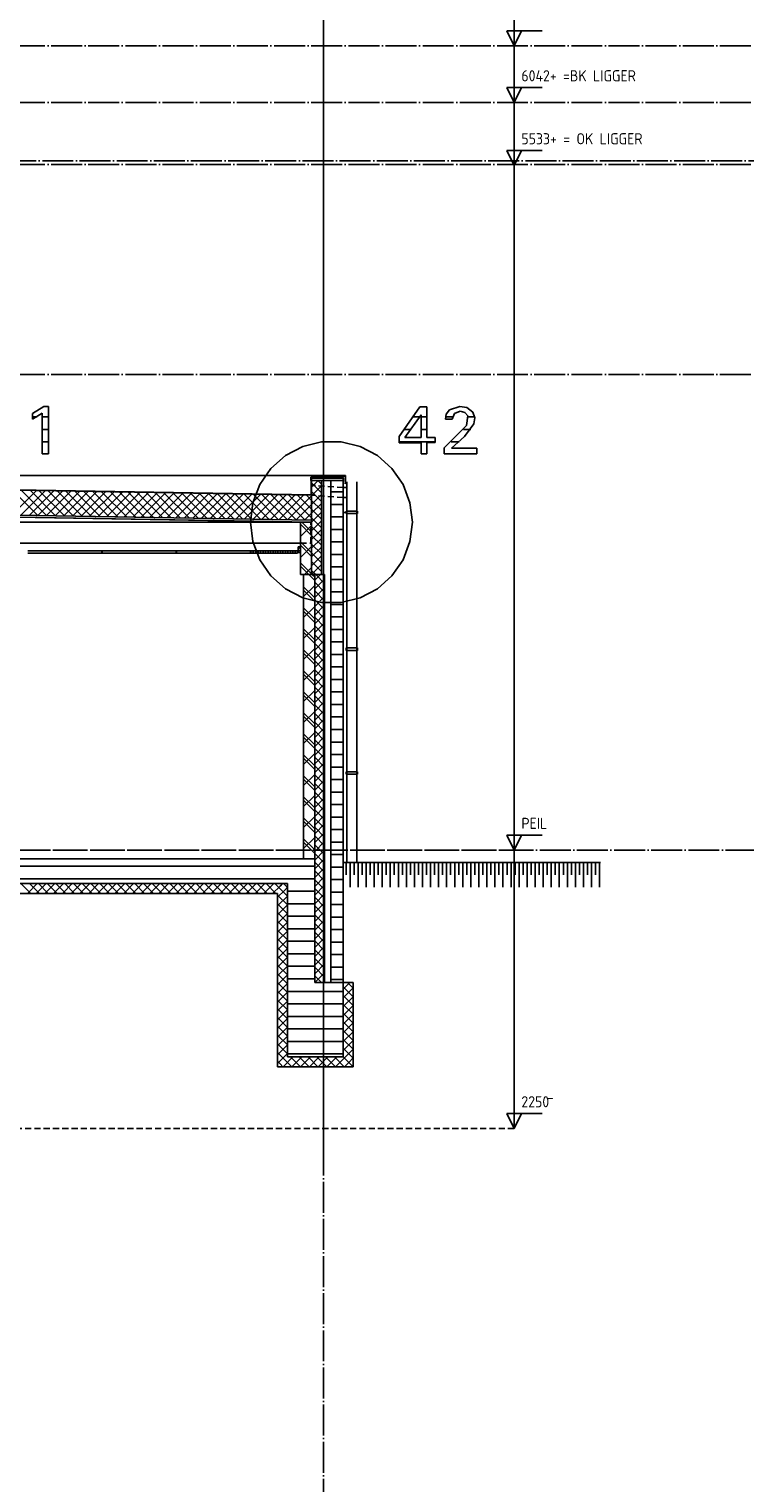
# Model space of a CAD drawing. Extents: x -37450 to 20409, y -12428 to 23550.
# Tile 54 of 55: x 14556 to 20409, y 5783 to 17533. Entities that reach past the tile are written whole.
import ezdxf

# ---------------------------------------------------------------- set-up
doc = ezdxf.new("R2010")
doc.units = 0
doc.header["$MEASUREMENT"] = 0
doc.linetypes.add('DASHDOT', pattern=[300, 250, -25, 0, -25])
doc.linetypes.add('DASHED', pattern=[75, 50, -25])
for name, color, linetype in [('LAYER01', 7, 'CONTINUOUS'), ('LAYER05', 7, 'CONTINUOUS'), ('LAYER11', 3, 'CONTINUOUS'), ('LAYER21', 5, 'CONTINUOUS'), ('LAYER47', 2, 'CONTINUOUS'), ('LAYER52', 7, 'DASHED')]:
    doc.layers.add(name, color=color, linetype=linetype)
doc.styles.get("Standard").update_dxf_attribs({"font": 'isocp.shx'})

msp = doc.modelspace()

# ---------------------------------------------------------------- linework, layer by layer
at = {"layer": 'LAYER01', "color": 1, "linetype": 'DASHDOT'}
for p, q in [((16932.18995, 8323.49855), (16932.18995, 21985.49955)), ((16932.18995, 17819.12385), (16932.18995, -687.4995)), ((-34182.81555, 17396.49965), (20409.1873, 17396.49965)), ((-34182.81555, 16938.49945), (20409.1873, 16938.49945)), ((-32152.81675, 16467.5003), (20409.1873, 16467.5003)), ((-34182.81555, 16439.0625), (20409.1873, 16439.0625)), ((-34182.81555, 14739.4989), (20409.1873, 14739.4989)), ((-33537.8174, 10896.49965), (20409.1873, 10896.49965))]:
    msp.add_line(p, q, dxfattribs=at)
at = {"layer": 'LAYER01', "color": 5, "linetype": 'Continuous'}
for p, q in [((18473.1903, 8646.49885), (18473.1903, 19896.49965)), ((18699.4354, 17518.9987), (18413.18665, 17518.9987)), ((18413.18665, 17518.9987), (18473.1903, 17396.49965)), ((18473.1903, 17396.49965), (18473.1903, 17588.9984)), ((18473.1903, 17396.49965), (18533.18785, 17518.9987)), ((18699.4354, 17061.00005), (18413.18665, 17061.00005)), ((18413.18665, 17061.00005), (18473.1903, 16938.49945)), ((18473.1903, 16938.49945), (18533.18785, 17061.00005)), ((18473.1903, 16636.499), (18473.1903, 16828.9978)), ((18473.1903, 16429.50285), (18473.1903, 16622.00165)), ((18699.4354, 16552.00195), (18413.18665, 16552.00195)), ((18413.18665, 16552.00195), (18473.1903, 16429.50285)), ((18473.1903, 16429.50285), (18533.18785, 16552.00195)), ((16837.0636, 13831.5689), (16889.9948, 13884.50165)), ((16917.0624, 13785.0998), (16837.0636, 13865.09855)), ((16917.0624, 13855.81055), (16888.3728, 13884.50165)), ((14418.96665, 13605.5069), (14615.65705, 13802.19575)), ((14625.28685, 13602.0035), (14421.7972, 13805.48705)), ((14488.49485, 13604.3289), (14685.18065, 13801.0086)), ((14697.21985, 13600.77515), (14493.73015, 13804.26485)), ((14558.02915, 13603.14635), (14754.71345, 13799.83065)), ((14769.15285, 13599.5529), (14565.66465, 13803.0426)), ((14627.5528, 13601.9638), (14824.24315, 13798.64805)), ((14841.08735, 13598.3307), (14637.59765, 13801.82035)), ((14697.08555, 13600.78125), (14893.77135, 13797.4701)), ((14913.0203, 13597.10845), (14709.53065, 13800.59815)), ((14766.6153, 13599.5987), (14963.29955, 13796.28295)), ((14984.9533, 13595.88625), (14781.46515, 13799.3759)), ((14836.1389, 13598.41615), (15032.82775, 13795.105)), ((15056.8878, 13594.664), (14853.39815, 13798.1537)), ((14905.6717, 13597.2336), (15102.3575, 13793.9224)), ((15128.8208, 13593.44175), (14925.3311, 13796.93145)), ((14975.1999, 13596.0556), (15171.8857, 13792.73985)), ((15200.7538, 13592.21955), (14997.2656, 13795.70925)), ((15044.7296, 13594.87305), (15241.4139, 13791.5573)), ((15272.68675, 13590.9973), (15069.1986, 13794.487)), ((15114.2578, 13593.6905), (15310.9421, 13790.37475)), ((15344.6213, 13589.7751), (15141.1316, 13793.26475)), ((15183.786, 13592.50795), (15380.4764, 13789.1968)), ((15416.55425, 13588.55285), (15213.0661, 13792.04255)), ((15253.3142, 13591.32385), (15450, 13788.00965)), ((15488.48725, 13587.32605), (15284.9991, 13790.81575)), ((15322.84395, 13590.1413), (15519.5282, 13786.83165)), ((15560.42175, 13586.1038), (15356.93205, 13789.5935)), ((15392.37215, 13588.96485), (15589.0625, 13785.6491)), ((15632.35475, 13584.8816), (15428.86505, 13788.3713)), ((15461.90035, 13587.7823), (15658.5907, 13784.46655)), ((15704.2877, 13583.65935), (15500.79955, 13787.14905)), ((15531.42855, 13586.5982), (15728.1143, 13783.284)), ((15776.22225, 13582.43715), (15572.73255, 13785.9268)), ((15600.95825, 13585.41565), (15797.6486, 13782.106)), ((15848.1552, 13581.2149), (15644.66555, 13784.7046)), ((15670.48645, 13584.2331), (15867.1768, 13780.92345)), ((15920.0882, 13579.9927), (15716.60005, 13783.48235)), ((15740.01925, 13583.05665), (15936.70045, 13779.7409)), ((15992.0227, 13578.77045), (15788.533, 13782.26015)), ((15809.54285, 13581.868), (16006.2332, 13778.55835)), ((16063.9557, 13577.5482), (15860.466, 13781.0379)), ((15879.07255, 13580.69), (16075.76295, 13777.3758)), ((16135.88865, 13576.326), (15932.4005, 13779.81565)), ((15948.60535, 13579.50745), (16145.29115, 13776.1978)), ((16207.8232, 13575.10375), (16004.3335, 13778.58885)), ((16018.13505, 13578.3249), (16214.81935, 13775.0107)), ((16279.75615, 13573.87695), (16076.2665, 13777.36665)), ((16087.6587, 13577.14235), (16284.34755, 13773.8327)), ((16351.68915, 13572.6547), (16148.201, 13776.1444)), ((16157.19145, 13575.9598), (16353.87725, 13772.65015)), ((16423.62365, 13571.4325), (16220.13395, 13774.9222)), ((16226.71965, 13574.7818), (16423.40545, 13771.4676)), ((16495.55665, 13570.21025), (16292.06695, 13773.69845)), ((16296.2433, 13573.59465), (16492.93365, 13770.28505)), ((16567.4896, 13568.98805), (16364.00145, 13772.4762)), ((16365.7776, 13572.4167), (16562.46185, 13769.1025)), ((16435.3058, 13571.23415), (16631.99615, 13767.9245)), ((16639.4226, 13567.7658), (16435.93445, 13771.25395)), ((16504.834, 13570.05615), (16701.5198, 13766.73735)), ((16711.3571, 13566.5436), (16507.86745, 13770.03175)), ((16574.3637, 13568.869), (16771.04795, 13765.5594)), ((16783.2901, 13565.32135), (16579.80195, 13768.8095)), ((16643.8919, 13567.69105), (16837.0682, 13760.86275)), ((16837.17195, 13582.1457), (16651.7349, 13767.5873)), ((16837.13225, 13652.9007), (16723.6679, 13766.36505)), ((16837.088, 13723.65265), (16795.6009, 13765.1428)), ((16837.0636, 13760.86275), (16917.0624, 13840.86305)), ((16917.0624, 13714.38905), (16837.0636, 13794.3878)), ((16837.0636, 13690.1474), (16917.0624, 13770.15075)), ((16713.4201, 13566.5085), (16837.11245, 13690.19625)), ((16917.0624, 13643.6783), (16837.0636, 13723.67705)), ((16837.0636, 13619.4412), (16917.0624, 13699.44)), ((16917.0624, 13572.966), (16837.0636, 13652.9663)), ((16837.1872, 13440.7135), (16747.1878, 13530.7083)), ((16747.1878, 13430.56945), (16837.1872, 13520.56885)), ((16837.1872, 13468.9972), (16759.02405, 13547.15575)), ((16782.9544, 13565.32595), (16837.1521, 13619.52515)), ((16837.0636, 13548.72895), (16917.0624, 13628.72925)), ((16917.0624, 13502.25525), (16837.0636, 13582.2586)), ((16837.0636, 13478.0182), (16917.0624, 13558.01695)), ((16917.0624, 13431.5445), (16837.0636, 13511.54785)), ((16837.0636, 13407.30745), (16917.0624, 13487.3062)), ((16917.0624, 13360.8383), (16837.0636, 13440.8371)), ((16837.0636, 13336.59515), (16917.0624, 13416.59545)), ((16365.68755, 13316.50085), (16365.68755, 13296.49965)), ((16385.6888, 13316.50085), (16385.6888, 13296.49965)), ((16405.69, 13316.50085), (16405.69, 13296.49965)), ((16425.6912, 13316.50085), (16425.6912, 13296.49965)), ((16445.68785, 13316.50085), (16445.68785, 13296.49965)), ((16465.6891, 13316.50085), (16465.6891, 13296.49965)), ((16485.6888, 13316.50085), (16485.6888, 13296.49965)), ((16505.69, 13316.50085), (16505.69, 13296.49965)), ((16525.6912, 13316.50085), (16525.6912, 13296.49965)), ((16545.68785, 13316.50085), (16545.68785, 13296.49965)), ((16565.6891, 13316.50085), (16565.6891, 13296.49965)), ((16585.6903, 13316.50085), (16585.6903, 13296.49965)), ((16605.69, 13316.50085), (16605.69, 13296.49965)), ((16625.68665, 13316.50085), (16625.68665, 13296.49965)), ((16645.68785, 13316.50085), (16645.68785, 13296.49965)), ((16665.6891, 13316.50085), (16665.6891, 13296.49965)), ((16685.6903, 13316.50085), (16685.6903, 13296.49965)), ((16705.69155, 13316.50085), (16705.69155, 13296.49965)), ((16728.12655, 13329.7577), (16746.8704, 13348.5016)), ((16728.12655, 13307.1335), (16747.1237, 13326.1307)), ((16837.1872, 13299.29045), (16747.1878, 13389.28985)), ((16837.1872, 13271.00675), (16747.1878, 13361.00615)), ((16747.1878, 13260.86275), (16837.1872, 13350.8621)), ((16917.0624, 13290.12605), (16837.0636, 13370.12635)), ((16837.0636, 13265.889), (16917.0624, 13345.8832)), ((16917.0624, 13219.4153), (16837.0636, 13299.41405)), ((16837.1872, 13129.58375), (16747.1878, 13219.58315)), ((16813.9847, 13124.50255), (16747.1878, 13191.29945)), ((16780.53435, 13124.50255), (16837.1872, 13181.15995)), ((16837.0636, 13195.17365), (16917.0624, 13275.177)), ((16917.0624, 13148.70455), (16837.0636, 13228.7033)), ((16837.0987, 13124.50255), (16917.0624, 13204.46165)), ((16772.1863, 13116.1545), (16780.53435, 13124.50255)), ((16862.18565, 13076.30005), (16813.9847, 13124.50255)), ((16870.5536, 13124.50255), (16837.0636, 13157.99255)), ((16862.18565, 13104.58525), (16842.26835, 13124.50255)), ((16907.81405, 13124.50255), (16917.0624, 13133.7555)), ((16772.1863, 12946.45235), (16862.18565, 13036.4517)), ((16862.18565, 12934.87855), (16772.1863, 13024.8825)), ((16862.18565, 12906.5933), (16772.1863, 12996.5927)), ((16772.1863, 12776.74485), (16862.18565, 12866.745)), ((16862.18565, 12765.17565), (16772.1863, 12855.1758)), ((16862.18565, 12736.89115), (16772.1863, 12826.89055)), ((16772.1863, 12607.0381), (16862.18565, 12697.0375)), ((16862.18565, 12595.4689), (16772.1863, 12685.46905)), ((16862.18565, 12567.18445), (16772.1863, 12657.18385)), ((16772.1863, 12437.3314), (16862.18565, 12527.3308)), ((16862.18565, 12425.7622), (16772.1863, 12515.76155)), ((16862.18565, 12397.4777), (16772.1863, 12487.4771)), ((16772.1863, 12267.62925), (16862.18565, 12357.62865)), ((16862.18565, 12256.06005), (16772.1863, 12346.0594)), ((16862.18565, 12227.77555), (16772.1863, 12317.77495)), ((16772.1863, 12097.9225), (16862.18565, 12187.9219)), ((16862.18565, 12086.3533), (16772.1863, 12176.3527)), ((16862.18565, 12058.06885), (16772.1863, 12148.06825)), ((16772.1863, 11928.21505), (16862.18565, 12018.2152)), ((16862.18565, 11916.6458), (16772.1863, 12006.64595)), ((16862.18565, 11888.36135), (16772.1863, 11978.3615)), ((16772.1863, 11758.5083), (16862.18565, 11848.5077)), ((16862.18565, 11746.9391), (16772.1863, 11836.93925)), ((16862.18565, 11718.65465), (16772.1863, 11808.65935)), ((16772.1863, 11588.80615), (16862.18565, 11678.80095)), ((16862.18565, 11577.23695), (16772.1863, 11667.2371)), ((16862.18565, 11548.9525), (16772.1863, 11638.95265)), ((16772.1863, 11419.09945), (16862.18565, 11509.0988)), ((16862.18565, 11407.5302), (16772.1863, 11497.5296)), ((16862.18565, 11379.24575), (16772.1863, 11469.24515)), ((16772.1863, 11249.3927), (16862.18565, 11339.3921)), ((16862.18565, 11237.8235), (16772.1863, 11327.8229)), ((16862.18565, 11209.53905), (16772.1863, 11299.5384)), ((16772.1863, 11079.6852), (16862.18565, 11169.68535)), ((16862.18565, 11068.116), (16772.1863, 11158.12075)), ((16862.18565, 11039.8369), (16772.1863, 11129.83625)), ((18473.1903, 10896.49965), (18473.1903, 11088.9984)), ((16772.1863, 10909.98305), (16862.18565, 10999.9832)), ((16862.18565, 10898.41155), (16772.1863, 10988.414)), ((16862.18565, 10870.13015), (16772.1863, 10960.12955)), ((18699.4354, 11018.9995), (18413.18665, 11018.9995)), ((18413.18665, 11018.9995), (18473.1903, 10896.49965)), ((18473.1903, 10896.49965), (18533.18785, 11018.9995)), ((16858.40605, 10826.4984), (16862.18565, 10830.2788)), ((14569.51905, 10546.50115), (14489.52025, 10626.49995)), ((14541.94185, 10546.50115), (14621.9406, 10626.49995)), ((14640.2298, 10546.50115), (14560.22645, 10626.49995)), ((14612.6526, 10546.50115), (14692.6529, 10626.503)), ((14710.9421, 10546.50115), (14630.9372, 10626.49995)), ((14683.36485, 10546.50115), (14763.36365, 10626.49995)), ((14781.64825, 10546.50115), (14701.64795, 10626.49995)), ((14754.0756, 10546.50115), (14834.0744, 10626.503)), ((14852.359, 10546.50115), (14772.36025, 10626.49995)), ((14824.7818, 10546.50115), (14904.7867, 10626.49995)), ((14923.06975, 10546.50115), (14843.071, 10626.49995)), ((14895.49865, 10546.50115), (14975.49745, 10626.503)), ((14993.78205, 10546.50115), (14913.78175, 10626.49995)), ((14966.20485, 10546.50115), (15046.2082, 10626.49995)), ((15064.4928, 10546.50115), (14984.494, 10626.49995)), ((15036.92015, 10546.50345), (15116.92045, 10626.503)), ((15135.20355, 10546.50115), (15055.20475, 10626.49995)), ((15107.62635, 10546.50115), (15187.62665, 10626.49995)), ((15205.91585, 10546.50115), (15125.91555, 10626.49995)), ((15178.3386, 10546.50345), (15258.3374, 10626.49995)), ((15276.6266, 10546.50115), (15196.6217, 10626.49995)), ((15249.0494, 10546.50115), (15329.04815, 10626.49995)), ((15347.33275, 10546.50115), (15267.334, 10626.503)), ((15319.76015, 10546.50345), (15399.76045, 10626.49995)), ((15418.0435, 10546.50115), (15338.04475, 10626.49995)), ((15390.4724, 10546.50115), (15470.4712, 10626.503)), ((15488.7558, 10546.50115), (15408.7555, 10626.49995)), ((15461.18315, 10546.50345), (15541.18195, 10626.49995)), ((15559.46655, 10546.50115), (15479.46775, 10626.49995)), ((15531.8939, 10546.50115), (15611.89425, 10626.503)), ((15630.1773, 10546.50115), (15550.17855, 10626.503)), ((15602.6062, 10546.50345), (15682.6004, 10626.49995)), ((15700.88805, 10546.50115), (15620.8893, 10626.503)), ((15673.3124, 10546.50115), (15753.31575, 10626.503)), ((15771.60035, 10546.50115), (15691.60155, 10626.49995)), ((15744.0277, 10546.50345), (15824.0219, 10626.49995)), ((15842.3111, 10546.50115), (15762.3123, 10626.49995)), ((15814.7339, 10546.50115), (15894.7342, 10626.503)), ((15913.02185, 10546.50115), (15833.0185, 10626.49995)), ((15885.44615, 10546.50345), (15965.44495, 10626.49995)), ((15983.72805, 10546.50115), (15903.72925, 10626.503)), ((15956.1569, 10546.50115), (16036.1557, 10626.503)), ((16054.4403, 10546.50115), (15974.44155, 10626.503)), ((16026.8677, 10546.50115), (16106.868, 10626.49995)), ((16125.15105, 10546.50115), (16045.1523, 10626.503)), ((16097.57995, 10546.50115), (16177.57875, 10626.503)), ((16195.8618, 10546.50115), (16115.86305, 10626.49995)), ((16168.28615, 10546.50115), (16248.2895, 10626.49995)), ((16266.5741, 10546.50115), (16186.5738, 10626.503)), ((16239.00145, 10546.50115), (16319.00025, 10626.503)), ((16337.28485, 10546.50115), (16257.28605, 10626.503)), ((16309.70765, 10546.50115), (16389.70795, 10626.49995)), ((16407.9956, 10546.50115), (16327.99685, 10626.503)), ((16380.4199, 10546.50115), (16460.4233, 10626.503)), ((16478.7079, 10546.50115), (16398.703, 10626.503)), ((16451.1307, 10546.50115), (16531.12945, 10626.49995)), ((16549.41405, 10546.50115), (16469.41375, 10626.503)), ((16521.84145, 10546.50115), (16582.01295, 10606.67495)), ((16591.15755, 10575.47075), (16540.12605, 10626.503)), ((16582.01295, 10606.67495), (16601.8402, 10626.49995)), ((16642.18905, 10524.43925), (16591.15755, 10575.47075)), ((16626.51365, 10610.8261), (16610.8368, 10626.49995)), ((16617.3691, 10571.3188), (16642.18905, 10596.13725)), ((16642.18905, 10595.15), (16626.51365, 10610.8261)), ((16562.18565, 10516.1354), (16617.3691, 10571.3188)), ((16642.18905, 10453.73), (16562.18565, 10533.73185)), ((16562.18565, 10445.42465), (16642.18905, 10525.42875)), ((16642.18905, 10383.01925), (16562.18565, 10463.0203)), ((16562.18565, 10374.7154), (16642.18905, 10454.71495)), ((16642.18905, 10312.30775), (16562.18565, 10392.30955)), ((16562.18565, 10304.0024), (16642.18905, 10384.0065)), ((16642.18905, 10241.5962), (16562.18565, 10321.60035)), ((16562.18565, 10233.29315), (16642.18905, 10313.295)), ((16642.18905, 10170.88545), (16562.18565, 10250.8896)), ((16562.18565, 10162.5824), (16642.18905, 10242.5865)), ((16642.18905, 10100.17395), (16562.18565, 10180.17805)), ((16562.18565, 10091.8709), (16642.18905, 10171.8727)), ((16642.18905, 10029.4655), (16562.18565, 10109.4673)), ((16562.18565, 10021.15935), (16642.18905, 10101.1635)), ((16642.18905, 9958.75395), (16562.18565, 10038.7581)), ((16562.18565, 9950.4509), (16642.18905, 10030.4497)), ((16642.18905, 9888.0432), (16562.18565, 9968.04735)), ((16562.18565, 9879.7371), (16642.18905, 9959.7412)), ((16642.18905, 9817.3317), (16562.18565, 9897.3358)), ((16562.18565, 9809.02865), (16642.18905, 9889.0297)), ((16642.18905, 9746.6202), (16562.18565, 9826.62735)), ((16562.18565, 9738.3171), (16642.18905, 9818.32125)), ((16642.18905, 9675.9094), (16562.18565, 9755.91585)), ((17092.1875, 9773.34365), (17145.343, 9826.5007)), ((17172.1878, 9711.59895), (17092.1875, 9791.59775)), ((17092.1875, 9702.6352), (17172.1878, 9782.6317)), ((17172.1878, 9782.3097), (17127.99375, 9826.5007)), ((16562.18565, 9667.60865), (16642.18905, 9747.6074)), ((16642.18905, 9605.2002), (16562.18565, 9685.2043)), ((16562.18565, 9596.89485), (16642.18905, 9676.89895)), ((17172.1878, 9640.88745), (17092.1875, 9720.8893)), ((17092.1875, 9631.9214), (17172.1878, 9711.9232)), ((17172.1878, 9570.1767), (17092.1875, 9650.17775)), ((17092.1875, 9561.21215), (17172.1878, 9641.214)), ((16642.18905, 9534.48945), (16562.18565, 9614.49355)), ((16562.18565, 9526.1856), (16642.18905, 9606.18745)), ((16642.18905, 9463.7779), (16562.18565, 9543.78205)), ((16562.18565, 9455.47255), (16642.18905, 9535.4767)), ((17172.1878, 9499.46745), (17092.1875, 9579.467)), ((17092.1875, 9490.5014), (17172.1878, 9570.5002)), ((16642.18905, 9393.0664), (16562.18565, 9473.0736)), ((16562.18565, 9384.76335), (16642.18905, 9464.76515)), ((16642.18905, 9322.35565), (16562.18565, 9402.36205)), ((17172.1878, 9428.7567), (17092.1875, 9508.7555)), ((17092.1875, 9419.7922), (17172.1878, 9499.7917)), ((17172.1878, 9358.0452), (17092.1875, 9438.044)), ((17092.1875, 9349.0814), (17172.1878, 9429.0802)), ((16562.18565, 9314.0526), (16642.18905, 9394.0567)), ((16642.18905, 9251.64415), (16562.18565, 9331.65055)), ((16562.18565, 9243.34335), (16642.18445, 9323.3429)), ((17172.1878, 9287.3337), (17092.1875, 9367.3332)), ((17092.1875, 9278.3699), (17172.1878, 9358.36945)), ((17172.1878, 9216.6229), (17092.1875, 9296.6217)), ((17101.6098, 9217.0807), (17172.1878, 9287.65795)), ((16619.40765, 9203.7178), (16562.18565, 9260.9398)), ((16562.18565, 9172.62955), (16642.18905, 9252.63365)), ((16584.0515, 9168.3647), (16562.18565, 9190.23055)), ((16605.9128, 9146.5004), (16584.0515, 9168.3647)), ((16606.7642, 9146.4981), (16686.763, 9226.4992)), ((16676.62505, 9146.5004), (16619.40765, 9203.7178)), ((16747.3358, 9146.5004), (16667.33705, 9226.50225)), ((16677.4765, 9146.5004), (16757.4753, 9226.4969)), ((16818.04655, 9146.5004), (16738.0478, 9226.50225)), ((16748.18725, 9146.4981), (16828.18605, 9226.4992)), ((16888.75885, 9146.5004), (16808.75855, 9226.50225)), ((16818.898, 9146.5004), (16898.8968, 9226.50225)), ((16959.4696, 9146.5004), (16879.4647, 9226.50225)), ((16889.60875, 9146.5027), (16969.60905, 9226.4992)), ((17030.1758, 9146.5004), (16950.1816, 9226.4992)), ((16960.32105, 9146.5004), (17040.3198, 9226.50225)), ((17100.88655, 9146.5004), (17020.88775, 9226.4992)), ((17031.0318, 9146.5027), (17101.6098, 9217.0807)), ((17171.5988, 9146.5004), (17091.5985, 9226.4992)), ((17101.738, 9146.5004), (17136.9644, 9181.72455)), ((17136.9644, 9181.72455), (17172.1878, 9216.94945)), ((18473.1903, 8646.49885), (18473.1903, 8839.0007)), ((18699.4354, 8768.9995), (18413.18665, 8768.9995)), ((18413.18665, 8768.9995), (18473.1903, 8646.49885)), ((18473.1903, 8646.49885), (18533.18785, 8768.9995))]:
    msp.add_line(p, q, dxfattribs=at)
at = {"layer": 'LAYER01', "color": 1, "linetype": 'Continuous'}
for p, q in [((13772.18935, 13923.49855), (17112.1887, 13923.49855)), ((17088.1851, 13913.4979), (16829.75005, 13910.87645)), ((16829.75005, 13910.87645), (16829.75005, 13884.87245)), ((16837.0636, 13124.50255), (16837.0636, 13884.50165)), ((16837.0636, 13884.50165), (16917.0624, 13884.50165)), ((16917.0624, 13884.50165), (16917.0624, 13124.50255)), ((17112.1887, 13923.49855), (17088.1851, 13913.4979)), ((17112.1887, 13856.4987), (17112.1887, 13923.49855)), ((16837.0636, 13764.43635), (13772.18935, 13816.53135)), ((16837.1872, 13564.4058), (16837.0636, 13764.43635)), ((17102.1881, 13864.50045), (17112.1887, 13856.4987)), ((13771.93755, 13598.50005), (16772.49755, 13547.50215)), ((13771.93755, 13598.50005), (16370.12635, 13554.3106)), ((13772.18935, 13616.50085), (16837.1872, 13564.4058)), ((16370.12635, 13547.50215), (13772.18935, 13547.50215)), ((13772.18935, 13547.50215), (16747.1878, 13547.50215)), ((16370.12635, 13554.3106), (16370.12635, 13547.50215)), ((16747.1878, 13547.50215), (16747.1878, 13376.4984)), ((17117.1875, 13626.50145), (17092.1875, 13626.50145)), ((16747.1878, 13376.4984), (13772.18935, 13376.4984)), ((14545.68785, 13316.50085), (15143.6859, 13316.50085)), ((14594.68535, 13296.49965), (14545.68785, 13296.49965)), ((15143.6859, 13296.49965), (14594.68535, 13296.49965)), ((15143.6859, 13316.50085), (15143.6859, 13296.49965)), ((15145.6894, 13296.49965), (15145.6894, 13316.50085)), ((15145.6894, 13316.50085), (15743.6859, 13316.50085)), ((15194.6869, 13296.49965), (15145.6894, 13296.49965)), ((15743.6859, 13296.49965), (15194.6869, 13296.49965)), ((15743.6859, 13316.50085), (15743.6859, 13296.49965)), ((15745.68635, 13296.49965), (15745.68635, 13316.50085)), ((15745.68635, 13316.50085), (16343.68745, 13316.50085)), ((15794.6884, 13296.49965), (15745.68635, 13296.49965)), ((16343.68745, 13296.49965), (15794.6884, 13296.49965)), ((16343.68745, 13316.50085), (16343.68745, 13296.49965)), ((16724.12415, 13316.50085), (16345.68785, 13316.50085)), ((16345.68785, 13316.50085), (16345.68785, 13296.49965)), ((16345.68785, 13296.49965), (16675.1251, 13296.49965)), ((16675.1251, 13296.49965), (16724.12415, 13296.49965)), ((16724.12415, 13296.49965), (16724.12415, 13316.50085)), ((16728.12655, 13303.5019), (16728.12655, 13348.5016)), ((16728.12655, 13348.5016), (16747.1237, 13348.5016)), ((16747.1237, 13303.5019), (16728.12655, 13303.5019)), ((16747.1237, 13348.5016), (16747.1237, 13303.59495)), ((16917.0624, 13124.50255), (16837.0636, 13124.50255)), ((13812.18565, 10626.49995), (16562.18565, 10626.49995)), ((16562.18565, 10626.49995), (16562.18565, 10626.49995)), ((16562.18565, 10626.49995), (16642.18905, 10626.49995)), ((16642.18905, 10626.49995), (16642.18905, 10626.49995)), ((16642.18905, 10626.49995), (16642.18905, 10546.50115)), ((16642.18905, 10626.49995), (16642.18905, 10626.49995)), ((16562.18565, 10546.50115), (13852.1881, 10546.50115)), ((16562.18565, 9146.5004), (16562.18565, 10546.50115)), ((16642.18905, 10546.50115), (16642.18905, 10546.50115)), ((16642.18905, 10546.50115), (16642.18905, 9226.4992)), ((17092.1875, 9226.4992), (17092.1875, 9826.5007)), ((17092.1875, 9826.5007), (17172.1878, 9826.5007)), ((17172.1878, 9826.5007), (17172.1878, 9146.5004)), ((16642.18905, 9226.4992), (17092.1875, 9226.4992)), ((17172.1878, 9146.5004), (16562.18565, 9146.5004))]:
    msp.add_line(p, q, dxfattribs=at)
at = {"layer": 'LAYER01', "color": 2, "linetype": 'DASHED'}
for p, q in [((17092.1875, 13827.00195), (16837.0636, 13844.8761)), ((17092.1875, 13746.9986), (16837.0636, 13764.43635)), ((16829.75005, 13547.50215), (16747.1878, 13547.50215)), ((16829.75005, 13376.4984), (16829.75005, 13547.50215)), ((16747.1878, 13376.4984), (16829.75005, 13376.4984))]:
    msp.add_line(p, q, dxfattribs=at)
at = {"layer": 'LAYER01', "color": 3, "linetype": 'Continuous'}
for p, q in [((16747.1878, 13124.50255), (16747.1878, 13547.15575)), ((16747.1878, 13547.15575), (16837.1872, 13547.15575)), ((16837.1872, 13547.15575), (16837.1872, 13124.50255)), ((16837.1872, 13124.50255), (16747.1878, 13124.50255)), ((16772.1863, 10826.5007), (16772.1863, 13124.50255)), ((16772.1863, 13124.50255), (16862.18565, 13124.50255)), ((16862.18565, 13124.50255), (16862.18565, 10826.5007)), ((16862.18565, 10826.5007), (9427.1843, 10826.5007)), ((16862.18565, 10826.5007), (16772.1863, 10826.5007)), ((16862.18565, 9826.5007), (16862.18565, 10826.5007)), ((13772.18935, 10626.49995), (16642.18905, 10626.49995)), ((16642.18905, 10626.49995), (16642.18905, 9226.4992)), ((17092.1875, 9826.5007), (16862.18565, 9826.5007)), ((17092.1875, 9226.4992), (17092.1875, 9826.5007)), ((16642.18905, 9226.4992), (17092.1875, 9226.4992))]:
    msp.add_line(p, q, dxfattribs=at)
at = {"layer": 'LAYER01', "color": 5, "linetype": 'DASHED'}
for p, q in [((18473.1903, 10896.49965), (9077.1858, 10896.49965)), ((18473.1903, 10896.49965), (18474.18975, 10896.49965)), ((18473.1903, 8646.49885), (9427.1843, 8646.49885))]:
    msp.add_line(p, q, dxfattribs=at)
at = {"layer": 'LAYER01', "color": 6, "linetype": 'Continuous'}
for p, q in [((16862.18565, 10766.17125), (9077.1858, 10766.17125)), ((16862.18565, 10665.1047), (13417.1875, 10665.1047)), ((16862.18565, 10564.0381), (16642.18905, 10564.0381)), ((16862.18565, 10462.9715), (16642.18905, 10462.9715)), ((16862.18565, 10361.9049), (16642.18905, 10361.9049)), ((16862.18565, 10260.8383), (16642.18905, 10260.8383)), ((16862.18565, 10159.77175), (16642.18905, 10159.77175)), ((16862.18565, 10058.70745), (16642.18905, 10058.70745)), ((16862.18565, 9957.64085), (16642.18905, 9957.64085)), ((16862.18565, 9856.57425), (16642.18905, 9856.57425)), ((17092.1875, 9755.50765), (16642.18905, 9755.50765)), ((17092.1875, 9654.44105), (16642.18905, 9654.44105)), ((17092.1875, 9553.3745), (16642.18905, 9553.3745)), ((17092.1875, 9452.3079), (16642.18905, 9452.3079)), ((17092.1875, 9351.2413), (16642.18905, 9351.2413)), ((17092.1875, 9250.177), (16642.18905, 9250.177))]:
    msp.add_line(p, q, dxfattribs=at)
at = {"layer": 'LAYER05', "color": 3, "linetype": 'Continuous'}
for p, q in [((14583.9981, 14425.90485), (14673.92885, 14483.1421)), ((14673.938, 14483.12685), (14712.7472, 14483.12685)), ((14712.7472, 14483.12685), (14712.7472, 14099.8764)), ((17543.12745, 14238.59255), (17710.68575, 14480.4062)), ((17710.68575, 14480.4062), (17739.31275, 14480.4062)), ((17739.31275, 14480.4062), (17767.93825, 14480.4062)), ((17767.93825, 14480.4062), (17767.93825, 14232.43715)), ((17925.2594, 14421.1151), (17952.0935, 14454.3869)), ((17952.0645, 14454.37315), (18033.8196, 14482.29525)), ((18033.8104, 14482.3105), (18091.69615, 14473.36885)), ((18091.69615, 14473.36885), (18138.08135, 14437.2711)), ((14583.9981, 14402.7527), (14583.9981, 14425.90485)), ((14583.9981, 14380.96925), (14583.9981, 14402.7527)), ((14661.6272, 14427.96785), (14584.0378, 14380.99365)), ((14661.6272, 14099.8764), (14661.6272, 14427.96785)), ((17590.12605, 14232.43715), (17720.93965, 14414.3463)), ((17720.93965, 14414.3463), (17720.93965, 14323.0652)), ((17919.3756, 14378.74755), (17925.2594, 14421.1151)), ((17945.9381, 14378.74755), (17919.3756, 14378.74755)), ((17972.5006, 14378.74755), (17945.9381, 14378.74755)), ((17990.05735, 14426.34125), (17972.4716, 14378.78725)), ((18037.8723, 14443.4662), (17990.05735, 14426.34125)), ((18074.0738, 14434.27275), (18037.89825, 14443.44175)), ((18146.18685, 14341.2796), (18072.6349, 14239.1159)), ((18099.1867, 14406.6864), (18074.0738, 14434.27275)), ((18088.9984, 14327.65655), (18099.20195, 14406.75505)), ((18138.0615, 14437.3459), (18154.82635, 14390.3961)), ((18154.82635, 14390.3961), (18146.21125, 14341.25975)), ((17543.12745, 14187.50155), (17543.12745, 14238.59255)), ((17720.93965, 14232.43715), (17590.12605, 14232.43715)), ((17720.93965, 14323.0652), (17720.93965, 14232.43715)), ((17767.93825, 14232.43715), (17835.3729, 14232.43715)), ((17835.3729, 14232.43715), (17835.3729, 14190.2176)), ((17907.12435, 14149.1867), (18089.01365, 14327.6718)), ((18072.6242, 14239.0915), (17967.71545, 14145.0836)), ((17720.93965, 14187.50155), (17543.12745, 14187.50155)), ((17720.93965, 14099.62465), (17720.93965, 14187.50155)), ((17835.3729, 14190.2176), (17767.93825, 14190.2176)), ((17767.93825, 14190.2176), (17767.93825, 14099.62465)), ((17907.12435, 14099.8764), (17907.12435, 14149.1867)), ((17967.75055, 14145.0943), (18172.74935, 14145.0943)), ((18172.74935, 14145.0943), (18172.74935, 14099.8764)), ((14712.7472, 14099.8764), (14661.6272, 14099.8764)), ((17767.93825, 14099.62465), (17720.93965, 14099.62465)), ((18172.74935, 14099.8764), (17907.12435, 14099.8764))]:
    msp.add_line(p, q, dxfattribs=at)
at = {"layer": 'LAYER05', "color": 2, "linetype": 'Continuous'}
for p, q in [((14621.7972, 14398.35815), (14583.9981, 14398.35815)), ((14712.7472, 14398.35815), (14661.6272, 14398.35815)), ((17709.4391, 14398.35815), (17653.82995, 14398.35815)), ((17767.93825, 14398.35815), (17720.93965, 14398.35815)), ((17974.09365, 14398.35815), (17919.1925, 14398.35815)), ((18153.8162, 14398.35815), (18101.5381, 14398.35815)), ((14712.7472, 14297.2885), (14661.6272, 14297.2885)), ((17636.763, 14297.2885), (17583.80125, 14297.2885)), ((17767.93825, 14297.2885), (17720.93965, 14297.2885)), ((18124.19585, 14297.2885), (18063.62915, 14297.2885)), ((14712.7472, 14196.225), (14661.6272, 14196.225)), ((17835.3729, 14196.225), (17543.12745, 14196.225)), ((18027.83205, 14196.225), (17963.80155, 14196.225))]:
    msp.add_line(p, q, dxfattribs=at)
at = {"layer": 'LAYER05', "color": 1, "linetype": 'Continuous'}
for p, q in [((16765.20845, 14158.5083), (16625.59205, 14085.15015)), ((16918.32885, 14196.28905), (16765.20845, 14158.5083)), ((17076.0422, 14196.28905), (16918.32885, 14196.28905)), ((17229.1626, 14158.5083), (17076.0422, 14196.28905)), ((17368.779, 14085.15015), (17229.1626, 14158.5083)), ((16625.59205, 14085.15015), (16508.30385, 13981.25)), ((17486.0672, 13981.25), (17368.779, 14085.15015)), ((16508.30385, 13981.25), (16418.62945, 13851.50605)), ((17575.7416, 13851.50605), (17486.0672, 13981.25)), ((16418.62945, 13851.50605), (16362.65565, 13704.0619)), ((17631.7169, 13704.0619), (17575.7416, 13851.50605)), ((16362.65565, 13704.0619), (16343.62335, 13547.50215)), ((17650.7477, 13547.50215), (17631.7169, 13704.0619)), ((16343.62335, 13547.50215), (16362.65565, 13390.9424)), ((17631.7169, 13390.9424), (17650.7477, 13547.50215)), ((17650.7477, 13547.50215), (17650.7477, 13547.50215)), ((16362.65565, 13390.9424), (16418.62945, 13243.49825)), ((17575.7416, 13243.49825), (17631.7169, 13390.9424)), ((16418.62945, 13243.49825), (16508.30385, 13113.75425)), ((17486.0672, 13113.75425), (17575.7416, 13243.49825)), ((16508.30385, 13113.75425), (16625.59205, 13009.85415)), ((17368.779, 13009.85415), (17486.0672, 13113.75425)), ((16625.59205, 13009.85415), (16765.20845, 12936.49595)), ((16765.20845, 12936.49595), (16918.32885, 12898.7152)), ((17076.0422, 12898.7152), (17229.1626, 12936.49595)), ((17229.1626, 12936.49595), (17368.779, 13009.85415)), ((16918.32885, 12898.7152), (17076.0422, 12898.7152))]:
    msp.add_line(p, q, dxfattribs=at)
at = {"layer": 'LAYER11', "color": 1, "linetype": 'Continuous'}
msp.add_line((17092.1875, 10796.49885), (19169.7525, 10796.49885), dxfattribs=at)
at = {"layer": 'LAYER11', "color": 5, "linetype": 'Continuous'}
for p, q in [((17115.22675, 10696.49885), (17115.22675, 10796.49885)), ((17147.72795, 10596.50115), (17147.72795, 10796.49885)), ((17147.72795, 10696.49885), (17147.72795, 10796.49885)), ((17180.22765, 10696.49885), (17180.22765, 10796.49885)), ((17212.7289, 10596.50115), (17212.7289, 10796.49885)), ((17212.7289, 10696.49885), (17212.7289, 10796.49885)), ((17245.2286, 10696.49885), (17245.2286, 10796.49885)), ((17277.7298, 10596.50115), (17277.7298, 10796.49885)), ((17277.7298, 10696.49885), (17277.7298, 10796.49885)), ((17310.2295, 10696.49885), (17310.2295, 10796.49885)), ((17342.7307, 10596.50115), (17342.7307, 10796.49885)), ((17342.7307, 10696.49885), (17342.7307, 10796.49885)), ((17375.22585, 10696.49885), (17375.22585, 10796.49885)), ((17407.72705, 10596.50115), (17407.72705, 10796.49885)), ((17407.72705, 10696.49885), (17407.72705, 10796.49885)), ((17440.22675, 10696.49885), (17440.22675, 10796.49885)), ((17472.72795, 10596.50115), (17472.72795, 10796.49885)), ((17472.72795, 10696.49885), (17472.72795, 10796.49885)), ((17505.22765, 10696.49885), (17505.22765, 10796.49885)), ((17537.7289, 10596.50115), (17537.7289, 10796.49885)), ((17537.7289, 10696.49885), (17537.7289, 10796.49885)), ((17570.2286, 10696.49885), (17570.2286, 10796.49885)), ((17602.72825, 10596.50115), (17602.72825, 10796.49885)), ((17602.72825, 10696.49885), (17602.72825, 10796.49885)), ((17635.2295, 10696.49885), (17635.2295, 10796.49885)), ((17667.7292, 10596.50115), (17667.7292, 10796.49885)), ((17667.7292, 10696.49885), (17667.7292, 10796.49885)), ((17700.2304, 10696.49885), (17700.2304, 10796.49885)), ((17732.7255, 10596.50115), (17732.7255, 10796.49885)), ((17732.7255, 10696.49885), (17732.7255, 10796.49885)), ((17765.22675, 10696.49885), (17765.22675, 10796.49885)), ((17797.72645, 10596.50115), (17797.72645, 10796.49885)), ((17797.72645, 10696.49885), (17797.72645, 10796.49885)), ((17830.22765, 10696.49885), (17830.22765, 10796.49885)), ((17862.72735, 10596.50115), (17862.72735, 10796.49885)), ((17862.72735, 10696.49885), (17862.72735, 10796.49885)), ((17895.2286, 10696.49885), (17895.2286, 10796.49885)), ((17927.72825, 10596.50115), (17927.72825, 10796.49885)), ((17927.72825, 10696.49885), (17927.72825, 10796.49885)), ((17960.2295, 10696.49885), (17960.2295, 10796.49885)), ((17992.7292, 10596.50115), (17992.7292, 10796.49885)), ((17992.7292, 10696.49885), (17992.7292, 10796.49885)), ((18025.2304, 10696.49885), (18025.2304, 10796.49885)), ((18057.7301, 10596.50115), (18057.7301, 10796.49885)), ((18057.7301, 10696.49885), (18057.7301, 10796.49885)), ((18090.2252, 10696.49885), (18090.2252, 10796.49885)), ((18122.72645, 10596.50115), (18122.72645, 10796.49885)), ((18122.72645, 10696.49885), (18122.72645, 10796.49885)), ((18155.22615, 10696.49885), (18155.22615, 10796.49885)), ((18187.72735, 10596.50115), (18187.72735, 10796.49885)), ((18187.72735, 10696.49885), (18187.72735, 10796.49885)), ((18220.22705, 10696.49885), (18220.22705, 10796.49885)), ((18252.72825, 10596.50115), (18252.72825, 10796.49885)), ((18252.72825, 10696.49885), (18252.72825, 10796.49885)), ((18285.22795, 10696.49885), (18285.22795, 10796.49885)), ((18317.7292, 10596.50115), (18317.7292, 10796.49885)), ((18317.7292, 10696.49885), (18317.7292, 10796.49885)), ((18350.2289, 10696.49885), (18350.2289, 10796.49885)), ((18382.7301, 10596.50115), (18382.7301, 10796.49885)), ((18382.7301, 10696.49885), (18382.7301, 10796.49885)), ((18415.2298, 10696.49885), (18415.2298, 10796.49885)), ((18447.72645, 10596.50115), (18447.72645, 10796.49885)), ((18447.72645, 10696.49885), (18447.72645, 10796.49885)), ((18480.22615, 10696.49885), (18480.22615, 10796.49885)), ((18512.72735, 10596.50115), (18512.72735, 10796.49885)), ((18512.72735, 10696.49885), (18512.72735, 10796.49885)), ((18545.22705, 10696.49885), (18545.22705, 10796.49885)), ((18577.72825, 10596.50115), (18577.72825, 10796.49885)), ((18577.72825, 10696.49885), (18577.72825, 10796.49885)), ((18610.22795, 10696.49885), (18610.22795, 10796.49885)), ((18642.7292, 10596.50115), (18642.7292, 10796.49885)), ((18642.7292, 10696.49885), (18642.7292, 10796.49885)), ((18675.2289, 10696.49885), (18675.2289, 10796.49885)), ((18707.7301, 10596.50115), (18707.7301, 10796.49885)), ((18707.7301, 10696.49885), (18707.7301, 10796.49885)), ((18740.2298, 10696.49885), (18740.2298, 10796.49885)), ((18772.7295, 10596.50115), (18772.7295, 10796.49885)), ((18772.7295, 10696.49885), (18772.7295, 10796.49885)), ((18805.2307, 10696.49885), (18805.2307, 10796.49885)), ((18837.72585, 10596.50115), (18837.72585, 10796.49885)), ((18837.72585, 10696.49885), (18837.72585, 10796.49885)), ((18870.22705, 10696.49885), (18870.22705, 10796.49885)), ((18902.72675, 10596.50115), (18902.72675, 10796.49885)), ((18902.72675, 10696.49885), (18902.72675, 10796.49885)), ((18935.22795, 10696.49885), (18935.22795, 10796.49885)), ((18967.72765, 10596.50115), (18967.72765, 10796.49885)), ((18967.72765, 10696.49885), (18967.72765, 10796.49885)), ((19000.2289, 10696.49885), (19000.2289, 10796.49885)), ((19032.7286, 10596.50115), (19032.7286, 10796.49885)), ((19032.7286, 10696.49885), (19032.7286, 10796.49885)), ((19065.2298, 10696.49885), (19065.2298, 10796.49885)), ((19097.7295, 10596.50115), (19097.7295, 10796.49885)), ((19097.7295, 10696.49885), (19097.7295, 10796.49885)), ((19130.2307, 10696.49885), (19130.2307, 10796.49885)), ((19162.7304, 10596.50115), (19162.7304, 10796.49885)), ((19162.7304, 10696.49885), (19162.7304, 10796.49885))]:
    msp.add_line(p, q, dxfattribs=at)
at = {"layer": 'LAYER21', "color": 3, "linetype": 'Continuous'}
for p, q in [((16992.1875, 9826.5007), (16992.1875, 13884.50165)), ((16992.1875, 13884.50165), (17092.1875, 13884.50165)), ((17092.1875, 13884.50165), (17092.1875, 9826.5007)), ((17092.1875, 9826.5007), (16992.1875, 9826.5007))]:
    msp.add_line(p, q, dxfattribs=at)
at = {"layer": 'LAYER21', "color": 2, "linetype": 'Continuous'}
for p, q in [((17092.1875, 13791.9586), (16992.1875, 13791.9586)), ((17092.1875, 13690.89355), (16992.1875, 13690.89355)), ((17092.1875, 13589.82545), (16992.1875, 13589.82545)), ((17092.1875, 13488.7604), (16992.1875, 13488.7604)), ((17092.1875, 13387.69225), (16992.1875, 13387.69225)), ((17092.1875, 13286.6287), (16992.1875, 13286.6287)), ((17092.1875, 13185.5591), (16992.1875, 13185.5591)), ((17092.1875, 13084.49555), (16992.1875, 13084.49555)), ((17092.1875, 12983.4305), (16992.1875, 12983.4305)), ((17092.1875, 12882.36235), (16992.1875, 12882.36235)), ((17092.1875, 12781.2973), (16992.1875, 12781.2973)), ((17092.1875, 12680.2284), (16992.1875, 12680.2284)), ((17092.1875, 12579.1641), (16992.1875, 12579.1641)), ((17092.1875, 12478.09525), (16992.1875, 12478.09525)), ((17092.1875, 12377.03095), (16992.1875, 12377.03095)), ((17092.1875, 12275.9674), (16992.1875, 12275.9674)), ((17092.1875, 12174.89775), (16992.1875, 12174.89775)), ((17092.1875, 12073.83425), (16992.1875, 12073.83425)), ((17092.1875, 11972.7646), (16992.1875, 11972.7646)), ((17092.1875, 11871.70105), (16992.1875, 11871.70105)), ((17092.1875, 11770.6314), (16992.1875, 11770.6314)), ((17092.1875, 11669.56785), (16992.1875, 11669.56785)), ((17092.1875, 11568.49825), (16992.1875, 11568.49825)), ((17092.1875, 11467.4347), (16992.1875, 11467.4347)), ((17092.1875, 11366.3704), (16992.1875, 11366.3704)), ((17092.1875, 11265.3015), (16992.1875, 11265.3015)), ((17092.1875, 11164.2372), (16992.1875, 11164.2372)), ((17092.1875, 11063.16835), (16992.1875, 11063.16835)), ((17092.1875, 10962.10405), (16992.1875, 10962.10405)), ((17092.1875, 10861.03745), (16992.1875, 10861.03745)), ((17092.1875, 10759.97085), (16992.1875, 10759.97085)), ((17092.1875, 10658.90425), (16992.1875, 10658.90425)), ((17092.1875, 10557.8377), (16992.1875, 10557.8377)), ((17092.1875, 10456.7711), (16992.1875, 10456.7711)), ((17092.1875, 10355.7045), (16992.1875, 10355.7045)), ((17092.1875, 10254.6402), (16992.1875, 10254.6402)), ((17092.1875, 10153.5736), (16992.1875, 10153.5736)), ((17092.1875, 10052.507), (16992.1875, 10052.507)), ((17092.1875, 9951.44045), (16992.1875, 9951.44045)), ((17092.1875, 9850.37385), (16992.1875, 9850.37385))]:
    msp.add_line(p, q, dxfattribs=at)
at = {"layer": 'LAYER21', "color": 5, "linetype": 'Continuous'}
for p, q in [((16862.06205, 13078.7552), (16907.81405, 13124.50255)), ((16942.07155, 12982.27845), (16862.06205, 13062.2818)), ((16862.06665, 13008.049), (16942.06085, 13088.0432)), ((16942.06695, 13052.9892), (16870.5536, 13124.50255)), ((16942.06085, 13123.70455), (16941.26435, 13124.50255)), ((16942.07155, 12911.5616), (16862.06665, 12991.56495)), ((16862.07275, 12937.34285), (16942.06695, 13017.33705)), ((16862.07735, 12866.63665), (16942.07155, 12946.63085)), ((16942.0761, 12840.84475), (16862.07275, 12920.8496)), ((16942.0807, 12770.13395), (16862.07735, 12850.13885)), ((16862.0819, 12795.9297), (16942.0761, 12875.92315)), ((16942.0868, 12699.4179), (16862.0819, 12779.422)), ((16862.0865, 12725.22355), (16942.0807, 12805.217)), ((16862.0865, 12654.512), (16942.0868, 12734.51155)), ((16942.09135, 12628.7018), (16862.0865, 12708.7059)), ((16942.09135, 12557.9857), (16862.0865, 12637.9944)), ((16862.0926, 12583.80585), (16942.09135, 12663.8054)), ((16862.09715, 12513.10425), (16942.09135, 12593.09385)), ((16942.09595, 12487.27415), (16862.0926, 12567.2783)), ((16862.09715, 12442.3935), (16942.09595, 12522.39225)), ((16942.1005, 12416.55805), (16862.09715, 12496.5622)), ((16862.10175, 12371.6873), (16942.1005, 12451.6861)), ((16942.10665, 12345.842), (16862.10175, 12425.8461)), ((16942.1112, 12275.13045), (16862.1063, 12355.1346)), ((16862.11245, 12300.9804), (16942.1005, 12380.9746)), ((16942.1112, 12204.41435), (16862.1063, 12284.4185)), ((16862.11245, 12230.2742), (16942.10665, 12310.2684)), ((16862.117, 12159.568), (16942.1112, 12239.56755)), ((16942.1158, 12133.69825), (16862.11245, 12213.7024)), ((16942.12035, 12062.9875), (16862.117, 12142.99165)), ((16862.1216, 12088.86185), (16942.1158, 12168.85605)), ((16862.1216, 12018.15565), (16942.12035, 12098.14985)), ((16942.12645, 11992.27065), (16862.1216, 12072.2748)), ((16862.12615, 11947.4495), (16942.12645, 12027.4437)), ((16942.13105, 11921.55455), (16862.12615, 12001.5587)), ((16942.1356, 11850.83845), (16862.12615, 11930.84795)), ((16862.13225, 11876.7433), (16942.12645, 11956.7375)), ((16862.13685, 11806.0318), (16942.13105, 11886.03135)), ((16942.1356, 11780.1277), (16862.13225, 11860.13185)), ((16942.1402, 11709.4116), (16862.13685, 11789.41575)), ((16862.1414, 11735.3256), (16942.1356, 11815.3244)), ((16942.1463, 11638.69475), (16862.1414, 11718.6989)), ((16862.146, 11664.624), (16942.1402, 11744.61825)), ((16862.146, 11593.91325), (16942.1463, 11673.91205)), ((16942.1509, 11567.984), (16862.146, 11647.98815)), ((16862.15055, 11523.20635), (16942.1509, 11603.20585)), ((16942.15545, 11497.2679), (16862.15055, 11577.27205)), ((16862.1567, 11452.50015), (16942.1509, 11532.49435)), ((16942.15545, 11426.5518), (16862.15055, 11506.55595)), ((16942.16005, 11355.8403), (16862.1567, 11435.8444)), ((16862.16125, 11381.794), (16942.15545, 11461.7882)), ((16942.1646, 11285.1242), (16862.16125, 11365.12835)), ((16862.16585, 11311.0878), (16942.16005, 11391.08735)), ((16942.1707, 11214.4081), (16862.16585, 11294.41225)), ((16862.1704, 11240.3816), (16942.1646, 11320.3758)), ((16862.1704, 11169.67545), (16942.1707, 11249.66965)), ((16942.1753, 11143.692), (16862.1704, 11223.7007)), ((16862.1765, 11098.96925), (16942.1753, 11178.96345)), ((16942.1753, 11072.9805), (16862.1704, 11152.9846)), ((16942.17985, 11002.2644), (16862.1765, 11082.2685)), ((16862.1811, 11028.26235), (16942.1753, 11108.2573)), ((16862.1811, 10957.55155), (16942.17985, 11037.55035)), ((16942.18445, 10931.5506), (16862.1811, 11011.55245)), ((16862.18565, 10886.8477), (16942.18445, 10966.8442)), ((16942.19055, 10860.8345), (16862.18565, 10940.8386)), ((16942.19515, 10790.1207), (16862.19025, 10870.1248)), ((16862.19635, 10816.1415), (16942.18445, 10896.1357)), ((16862.19635, 10745.4323), (16942.19055, 10825.42955)), ((16942.1997, 10719.4046), (16862.19635, 10799.4087)), ((16942.1997, 10648.6908), (16862.19635, 10728.6949)), ((16862.20095, 10674.72915), (16942.19515, 10754.72565)), ((16942.2043, 10577.977), (16862.20095, 10657.9811)), ((16862.2055, 10604.0222), (16942.1997, 10684.0164)), ((16862.2055, 10533.31375), (16942.2043, 10613.31025)), ((16942.2104, 10507.2609), (16862.2055, 10587.265)), ((16862.2101, 10462.60755), (16942.2104, 10542.60405)), ((16942.21495, 10436.5471), (16862.2101, 10516.5512)), ((16862.2162, 10391.9014), (16942.2104, 10471.8956)), ((16942.21955, 10365.831), (16862.2162, 10445.8351)), ((16942.21955, 10295.1172), (16862.2162, 10375.1213)), ((16862.22075, 10321.19215), (16942.21495, 10401.1894)), ((16942.2241, 10224.4034), (16862.22075, 10304.4075)), ((16862.22535, 10250.4883), (16942.21955, 10330.48555)), ((16942.2302, 10153.6873), (16862.22535, 10233.6914)), ((16862.2299, 10179.7821), (16942.2241, 10259.7763)), ((16862.2299, 10109.07365), (16942.2302, 10189.07015)), ((16942.2348, 10082.9735), (16862.2299, 10162.9776)), ((16862.236, 10038.36745), (16942.2348, 10118.36395)), ((16942.2394, 10012.2574), (16862.236, 10092.2615)), ((16942.2394, 9941.5436), (16862.236, 10021.5477)), ((16862.2406, 9967.6613), (16942.2348, 10047.6555)), ((16942.24395, 9870.83055), (16862.2406, 9950.83465)), ((16862.2452, 9896.95205), (16942.2394, 9976.9516)), ((16915.86455, 9826.4984), (16862.2452, 9880.1178)), ((16862.50305, 9826.4984), (16942.24395, 9906.2454)), ((16933.2138, 9826.5007), (16942.25005, 9835.5362))]:
    msp.add_line(p, q, dxfattribs=at)
at = {"layer": 'LAYER21', "color": 1, "linetype": 'Continuous'}
for p, q in [((16862.24975, 9826.5007), (16862.06205, 13124.50255)), ((16862.06205, 13124.50255), (16942.06085, 13124.50255)), ((16942.06085, 13124.50255), (16942.25005, 9826.5007)), ((16942.25005, 9826.5007), (16862.24975, 9826.5007))]:
    msp.add_line(p, q, dxfattribs=at)
at = {"layer": 'LAYER47', "color": 5, "linetype": 'Continuous'}
for p, q in [((16834.5642, 13766.9693), (16834.5642, 13905.00185)), ((16834.5642, 13905.00185), (17094.6869, 13905.00185)), ((17094.6869, 13905.00185), (17094.6869, 13874.8764)), ((13774.6887, 13819.00025), (16834.5642, 13766.9693))]:
    msp.add_line(p, q, dxfattribs=at)
at = {"layer": 'LAYER47', "color": 1, "linetype": 'Continuous'}
for p, q in [((16837.0636, 13902.49785), (17092.1875, 13902.49785)), ((16837.0636, 13884.50165), (16837.0636, 13902.49785)), ((17092.1875, 13884.50165), (16837.0636, 13884.50165)), ((17092.1875, 13902.49785), (17092.1875, 13884.50165)), ((16836.9354, 13546.4035), (13772.06115, 13598.50005)), ((13772.31295, 13616.50085), (16837.1872, 13564.4058)), ((16837.1872, 13564.4058), (16836.9354, 13546.4035))]:
    msp.add_line(p, q, dxfattribs=at)
at = {"layer": 'LAYER52', "color": 1, "linetype": 'Continuous'}
for p, q in [((17122.18935, 13873.5016), (17122.18935, 10796.49885)), ((17202.1881, 13873.5016), (17202.1881, 10796.49885)), ((17122.18935, 13827.00195), (17092.1875, 13827.00195)), ((17122.18935, 13746.9986), (17092.1875, 13746.9986)), ((17207.1869, 13636.4975), (17117.1875, 13636.4975)), ((17117.1875, 13636.4975), (17117.1875, 13616.50085)), ((17207.1869, 13616.50085), (17207.1869, 13636.4975)), ((17117.1875, 13616.50085), (17207.1869, 13616.50085)), ((17207.1869, 12530.49775), (17117.1875, 12530.49775)), ((17117.1875, 12530.49775), (17117.1875, 12510.50185)), ((17117.1875, 12510.50185), (17207.1869, 12510.50185)), ((17207.1869, 12510.50185), (17207.1869, 12530.49775)), ((17207.1869, 11530.5008), (17117.1875, 11530.5008)), ((17117.1875, 11530.5008), (17117.1875, 11510.49955)), ((17207.1869, 11510.49955), (17207.1869, 11530.5008)), ((17117.1875, 11510.49955), (17207.1869, 11510.49955))]:
    msp.add_line(p, q, dxfattribs=at)

# ---------------------------------------------------------------- texts
at = {"layer": 'LAYER01', "color": 1}
for s, p in [('6042+ =BK LIGGER', (18531.43615, 17110.24935)), ('5533+ = OK LIGGER', (18531.43615, 16601.24815)), ('PEIL', (18531.43615, 11068.25025)), ('2250 ', (18531.43615, 8818.2495)), ('    -', (18531.43615, 8854.50135))]:
    msp.add_text(s, height=90, dxfattribs=at).set_placement(p)

doc.saveas('drawing.dxf')
